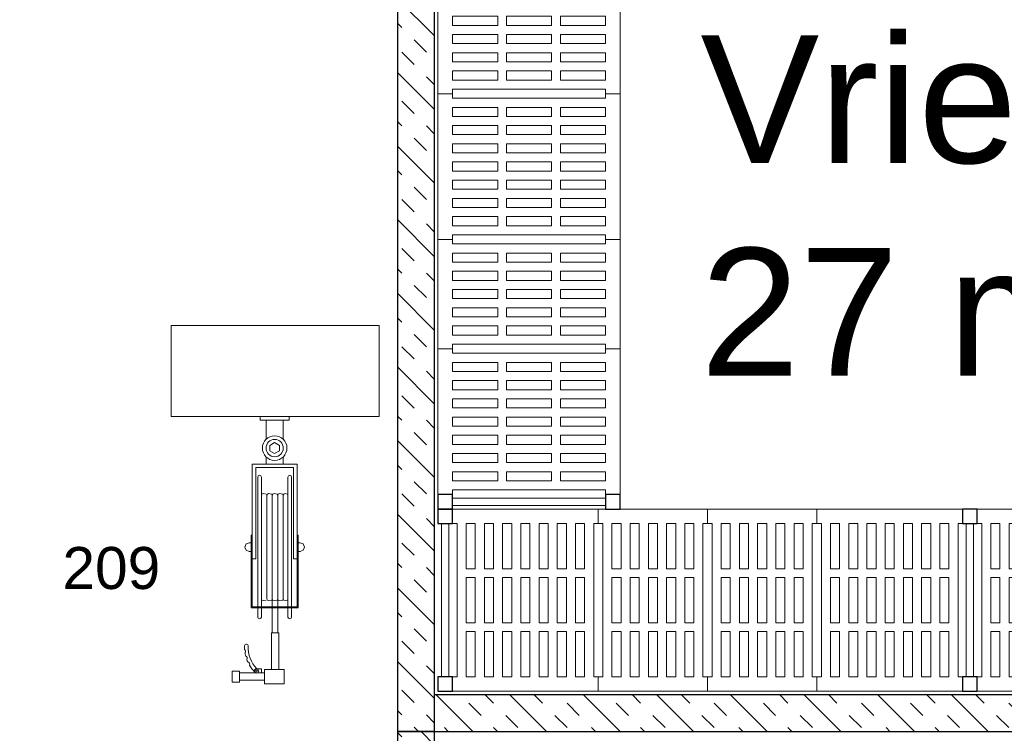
# Model space of a CAD drawing. Header units: millimetres. Extents: x 251300 to 581040, y -9130 to 111283.
# Tile 29 of 57: x 281257 to 283960, y 45414 to 47372. Entities that reach past the tile are written whole.
import ezdxf
from ezdxf.enums import TextEntityAlignment as Align

# ---------------------------------------------------------------- set-up
doc = ezdxf.new("R2010")
doc.units = ezdxf.units.MM
doc.set_wipeout_variables(frame=1)
for name, color, linetype, lineweight in [('APPARAAT1', 2, 'Continuous', 25), ('APPARAAT2', 1, 'Continuous', 20), ('APPARAAT3', 1, 'Continuous', 18), ('APPARAAT5', 7, 'Continuous', 5), ('POSITIENUMMER', 141, 'Continuous', 20), ('TEKST PS', 10, 'Continuous', 9), ('X-L22_C_binnenwand', 7, 'Continuous', 13)]:
    doc.layers.add(name, color=color, linetype=linetype, lineweight=lineweight)
doc.styles.add('PS', font='arial.ttf')
doc.styles.get("Standard").update_dxf_attribs({"font": 'arial.ttf'})

# ---------------------------------------------------------------- blocks, each defined once
blk = doc.blocks.new('*U66')
at = {"layer": 'APPARAAT5'}
h = blk.add_hatch(dxfattribs=at)
h.set_pattern_fill('INSUL', color=256, scale=15, angle=45)
h.set_pattern_definition([(45, (967.98, 0), (-101.028, 101.028), []), (45, (934.3, 33.68), (-101.028, 101.028), [47.625, -47.625]), (45, (900.63, 67.35), (-101.028, 101.028), [47.625, -47.625])])
h.paths.add_polyline_path([(1168, 0), (0, 0), (0, 100), (1168, 100)])
at = {"layer": 'APPARAAT1'}
blk.add_lwpolyline([(1168, 0), (0, 0), (0, 100), (1168, 100)], close=True, dxfattribs=at)
blk = doc.blocks.new('legbord 500-300')
at = {"layer": 'APPARAAT2'}
for p, q in [((300, 500), (0, 500)), ((0, 500), (0, 460)), ((300, 460), (300, 500)), ((12.5, 460), (0, 460)), ((12.5, 250), (12.5, 460)), ((287.5, 250), (287.5, 460)), ((300, 460), (287.5, 460)), ((12.5, 250), (12.5, 40)), ((287.5, 250), (287.5, 40)), ((0, 40), (12.5, 40)), ((0, 40), (0, 0)), ((287.5, 40), (300, 40)), ((300, 0), (300, 40)), ((0, 0), (300, 0))]:
    blk.add_line(p, q, dxfattribs=at)
at = {"layer": 'APPARAAT5'}
for p, q in [((37.5, 336), (37.5, 460)), ((62.5, 460), (37.5, 460)), ((62.5, 336), (62.5, 460)), ((87.5, 336), (87.5, 460)), ((112.5, 460), (87.5, 460)), ((112.5, 336), (112.5, 460)), ((137.5, 336), (137.5, 460)), ((162.5, 460), (137.5, 460)), ((162.5, 336), (162.5, 460)), ((187.5, 336), (187.5, 460)), ((212.5, 460), (187.5, 460)), ((212.5, 336), (212.5, 460)), ((237.5, 336), (237.5, 460)), ((262.5, 460), (237.5, 460)), ((262.5, 336), (262.5, 460)), ((37.5, 336), (62.5, 336)), ((87.5, 336), (112.5, 336)), ((137.5, 336), (162.5, 336)), ((187.5, 336), (212.5, 336)), ((237.5, 336), (262.5, 336)), ((37.5, 312), (62.5, 312)), ((37.5, 250), (37.5, 312)), ((62.5, 250), (62.5, 312)), ((87.5, 312), (112.5, 312)), ((87.5, 250), (87.5, 312)), ((112.5, 250), (112.5, 312)), ((137.5, 312), (162.5, 312)), ((137.5, 250), (137.5, 312)), ((162.5, 250), (162.5, 312)), ((187.5, 312), (212.5, 312)), ((187.5, 250), (187.5, 312)), ((212.5, 250), (212.5, 312)), ((237.5, 312), (262.5, 312)), ((237.5, 250), (237.5, 312)), ((262.5, 250), (262.5, 312)), ((37.5, 250), (37.5, 188)), ((62.5, 250), (62.5, 188)), ((87.5, 250), (87.5, 188)), ((112.5, 250), (112.5, 188)), ((137.5, 250), (137.5, 188)), ((162.5, 250), (162.5, 188)), ((187.5, 250), (187.5, 188)), ((212.5, 250), (212.5, 188)), ((237.5, 250), (237.5, 188)), ((262.5, 250), (262.5, 188)), ((37.5, 188), (62.5, 188)), ((37.5, 164), (37.5, 40)), ((37.5, 164), (62.5, 164)), ((62.5, 164), (62.5, 40)), ((87.5, 188), (112.5, 188)), ((87.5, 164), (87.5, 40)), ((87.5, 164), (112.5, 164)), ((112.5, 164), (112.5, 40)), ((137.5, 188), (162.5, 188)), ((137.5, 164), (137.5, 40)), ((137.5, 164), (162.5, 164)), ((162.5, 164), (162.5, 40)), ((187.5, 188), (212.5, 188)), ((187.5, 164), (187.5, 40)), ((187.5, 164), (212.5, 164)), ((212.5, 164), (212.5, 40)), ((237.5, 188), (262.5, 188)), ((237.5, 164), (237.5, 40)), ((237.5, 164), (262.5, 164)), ((262.5, 164), (262.5, 40)), ((37.5, 40), (62.5, 40)), ((87.5, 40), (112.5, 40)), ((137.5, 40), (162.5, 40)), ((187.5, 40), (212.5, 40)), ((237.5, 40), (262.5, 40))]:
    blk.add_line(p, q, dxfattribs=at)
blk = doc.blocks.new('legbord 500-400')
at = {"layer": 'APPARAAT2'}
for p, q in [((400, 500), (0, 500)), ((0, 500), (0, 460)), ((400, 460), (400, 500)), ((12.5, 460), (0, 460)), ((12.5, 250), (12.5, 460)), ((387.5, 250), (387.5, 460)), ((400, 460), (387.5, 460)), ((12.5, 250), (12.5, 40)), ((387.5, 250), (387.5, 40)), ((0, 40), (12.5, 40)), ((0, 40), (0, 0)), ((387.5, 40), (400, 40)), ((400, 0), (400, 40)), ((0, 0), (400, 0))]:
    blk.add_line(p, q, dxfattribs=at)
at = {"layer": 'APPARAAT5'}
for p, q in [((37.5, 336), (37.5, 460)), ((62.5, 460), (37.5, 460)), ((62.5, 336), (62.5, 460)), ((87.5, 336), (87.5, 460)), ((112.5, 460), (87.5, 460)), ((112.5, 336), (112.5, 460)), ((137.5, 336), (137.5, 460)), ((162.5, 460), (137.5, 460)), ((162.5, 336), (162.5, 460)), ((187.5, 336), (187.5, 460)), ((212.5, 460), (187.5, 460)), ((212.5, 336), (212.5, 460)), ((237.5, 336), (237.5, 460)), ((262.5, 460), (237.5, 460)), ((262.5, 336), (262.5, 460)), ((287.5, 336), (287.5, 460)), ((312.5, 460), (287.5, 460)), ((312.5, 336), (312.5, 460)), ((337.5, 336), (337.5, 460)), ((362.5, 460), (337.5, 460)), ((362.5, 336), (362.5, 460)), ((37.5, 336), (62.5, 336)), ((87.5, 336), (112.5, 336)), ((137.5, 336), (162.5, 336)), ((187.5, 336), (212.5, 336)), ((237.5, 336), (262.5, 336)), ((287.5, 336), (312.5, 336)), ((337.5, 336), (362.5, 336)), ((37.5, 312), (62.5, 312)), ((37.5, 250), (37.5, 312)), ((62.5, 250), (62.5, 312)), ((87.5, 312), (112.5, 312)), ((87.5, 250), (87.5, 312)), ((112.5, 250), (112.5, 312)), ((137.5, 312), (162.5, 312)), ((137.5, 250), (137.5, 312)), ((162.5, 250), (162.5, 312)), ((187.5, 312), (212.5, 312)), ((187.5, 250), (187.5, 312)), ((212.5, 250), (212.5, 312)), ((237.5, 312), (262.5, 312)), ((237.5, 250), (237.5, 312)), ((262.5, 250), (262.5, 312)), ((287.5, 312), (312.5, 312)), ((287.5, 250), (287.5, 312)), ((312.5, 250), (312.5, 312)), ((337.5, 312), (362.5, 312)), ((337.5, 250), (337.5, 312)), ((362.5, 250), (362.5, 312)), ((37.5, 250), (37.5, 188)), ((62.5, 250), (62.5, 188)), ((87.5, 250), (87.5, 188)), ((112.5, 250), (112.5, 188)), ((137.5, 250), (137.5, 188)), ((162.5, 250), (162.5, 188)), ((187.5, 250), (187.5, 188)), ((212.5, 250), (212.5, 188)), ((237.5, 250), (237.5, 188)), ((262.5, 250), (262.5, 188)), ((287.5, 250), (287.5, 188)), ((312.5, 250), (312.5, 188)), ((337.5, 250), (337.5, 188)), ((362.5, 250), (362.5, 188)), ((37.5, 188), (62.5, 188)), ((37.5, 164), (37.5, 40)), ((37.5, 164), (62.5, 164)), ((62.5, 164), (62.5, 40)), ((87.5, 188), (112.5, 188)), ((87.5, 164), (87.5, 40)), ((87.5, 164), (112.5, 164)), ((112.5, 164), (112.5, 40)), ((137.5, 188), (162.5, 188)), ((137.5, 164), (137.5, 40)), ((137.5, 164), (162.5, 164)), ((162.5, 164), (162.5, 40)), ((187.5, 188), (212.5, 188)), ((187.5, 164), (212.5, 164)), ((187.5, 164), (187.5, 40)), ((212.5, 164), (212.5, 40)), ((237.5, 188), (262.5, 188)), ((237.5, 164), (237.5, 40)), ((237.5, 164), (262.5, 164)), ((262.5, 164), (262.5, 40)), ((287.5, 188), (312.5, 188)), ((287.5, 164), (287.5, 40)), ((287.5, 164), (312.5, 164)), ((312.5, 164), (312.5, 40)), ((337.5, 188), (362.5, 188)), ((337.5, 164), (337.5, 40)), ((337.5, 164), (362.5, 164)), ((362.5, 164), (362.5, 40)), ((37.5, 40), (62.5, 40)), ((87.5, 40), (112.5, 40)), ((137.5, 40), (162.5, 40)), ((187.5, 40), (212.5, 40)), ((237.5, 40), (262.5, 40)), ((287.5, 40), (312.5, 40)), ((337.5, 40), (362.5, 40))]:
    blk.add_line(p, q, dxfattribs=at)
blk = doc.blocks.new('staander 500')
at = {"layer": 'APPARAAT1'}
for points in [[(0, 460), (40, 460), (40, 500), (0, 500)], [(0, 0), (40, 0), (40, 40), (0, 40)]]:
    blk.add_lwpolyline(points, close=True, dxfattribs=at)
at = {"layer": 'APPARAAT2'}
for p, q in [((10, 460), (10, 40)), ((30, 460), (30, 40))]:
    blk.add_line(p, q, dxfattribs=at)
blk = doc.blocks.new('*U38')
for name, p in [('staander 500', (0, -500)), ('legbord 500-300', (40, -500)), ('legbord 500-300', (340, -500)), ('legbord 500-300', (640, -500)), ('legbord 500-400', (940, -500)), ('staander 500', (1340, -500))]:
    blk.add_blockref(name, p)
blk = doc.blocks.new('*U48')
for name, p in [('staander 500', (0, -500)), ('legbord 500-400', (40, -500)), ('legbord 500-300', (440, -500)), ('legbord 500-300', (740, -500)), ('legbord 500-400', (1040, -500)), ('staander 500', (1440, -500))]:
    blk.add_blockref(name, p)
blk = doc.blocks.new('*U39')
for name, p in [('staander 500', (0, -500)), ('legbord 500-400', (40, -500)), ('legbord 500-300', (440, -500)), ('legbord 500-400', (740, -500)), ('legbord 500-400', (1140, -500)), ('staander 500', (1540, -500))]:
    blk.add_blockref(name, p)
blk = doc.blocks.new('*U180')
at = {"layer": 'APPARAAT5'}
h = blk.add_hatch(dxfattribs=at)
h.set_pattern_fill('INSUL', color=256, scale=15, angle=45)
h.set_pattern_definition([(45, (1988.39, 0), (-101.028, 101.028), []), (45, (1954.71, 33.68), (-101.028, 101.028), [47.625, -47.625]), (45, (1921.04, 67.35), (-101.028, 101.028), [47.625, -47.625])])
h.paths.add_polyline_path([(2328.4, 0), (0, 0), (0, 100), (2328.4, 100)])
at = {"layer": 'APPARAAT1'}
blk.add_lwpolyline([(2328.4, 0), (0, 0), (0, 100), (2328.4, 100)], close=True, dxfattribs=at)
blk = doc.blocks.new('*U181')
at = {"layer": 'APPARAAT5'}
h = blk.add_hatch(dxfattribs=at)
h.set_pattern_fill('INSUL', color=256, scale=15, angle=45)
h.set_pattern_definition([(45, (1230.27, 0), (-101.028, 101.028), []), (45, (1196.59, 33.68), (-101.028, 101.028), [47.625, -47.625]), (45, (1162.91, 67.35), (-101.028, 101.028), [47.625, -47.625])])
h.paths.add_polyline_path([(4750, 0), (0, 0), (0, 100.6), (4750, 100.6)])
at = {"layer": 'APPARAAT1'}
blk.add_lwpolyline([(4750, 0), (0, 0), (0, 100.6), (4750, 100.6)], close=True, dxfattribs=at)
blk = doc.blocks.new('*U182')
at = {"layer": 'APPARAAT2'}
for p, q in [((-39.9, -10), (-39.9, 0)), ((-39.9, 0), (39.9, 0)), ((39.9, -10), (39.9, 0)), ((-39.9, -10), (39.9, -10)), ((-23, -62.1), (-23, -10)), ((23, -62.1), (23, -10)), ((-61.4, -130.4), (-61.4, -390.6)), ((-61.4, -130.4), (61.4, -130.4)), ((-23, -130.4), (-23, -111.3)), ((23, -130.4), (23, -111.3)), ((61.4, -130.4), (61.4, -390.6)), ((-51.4, -140.4), (-51.4, -358.3)), ((-51.4, -140.4), (51.4, -140.4)), ((-41.5, -161.3), (-45, -162.8)), ((-38, -162.8), (-41.5, -161.3)), ((38, -162.8), (41.5, -161.3)), ((41.5, -161.3), (45, -162.8)), ((51.4, -140.4), (51.4, -358.3)), ((-45, -162.8), (-46.5, -166.3)), ((-46.5, -166.3), (-46.5, -550.3)), ((-36.5, -166.3), (-38, -162.8)), ((-36.5, -216.3), (-36.5, -166.3)), ((36.5, -166.3), (38, -162.8)), ((36.5, -216.3), (36.5, -166.3)), ((45, -162.8), (46.5, -166.3)), ((46.5, -166.3), (46.5, -550.3)), ((-78.4, -349.8), (-81.9, -358.3)), ((-69.9, -346.3), (-78.4, -349.8)), ((-64.6, -346.3), (-69.9, -346.3)), ((-64.6, -325.8), (-64.6, -525.3)), ((-64.6, -325.8), (-61.6, -325.8)), ((-61.6, -325.8), (-61.6, -522.3)), ((61.4, -325.8), (61.4, -522.3)), ((61.4, -325.8), (64.4, -325.8)), ((64.4, -325.8), (64.4, -525.3)), ((64.4, -346.3), (69.9, -346.3)), ((69.9, -346.3), (78.4, -349.8)), ((78.4, -349.8), (81.9, -358.3)), ((-81.9, -358.3), (-78.4, -366.8)), ((-78.4, -366.8), (-69.9, -370.3)), ((-69.9, -370.3), (-64.6, -370.3)), ((-51.4, -390.6), (-51.4, -358.3)), ((51.4, -390.6), (51.4, -358.3)), ((69.9, -370.3), (64.4, -370.3)), ((78.4, -366.8), (69.9, -370.3)), ((81.9, -358.3), (78.4, -366.8)), ((-51.4, -390.6), (-61.4, -390.6)), ((51.4, -390.6), (61.4, -390.6)), ((-36.5, -550.3), (-36.5, -500.3)), ((36.5, -550.3), (36.5, -500.3)), ((-64.6, -525.3), (64.4, -525.3)), ((-61.6, -522.3), (61.4, -522.3)), ((-46.5, -550.3), (-45, -553.8)), ((-45, -553.8), (-41.5, -555.3)), ((-41.5, -555.3), (-38, -553.8)), ((-38, -553.8), (-36.5, -550.3)), ((38, -553.8), (36.5, -550.3)), ((41.5, -555.3), (38, -553.8)), ((45, -553.8), (41.5, -555.3)), ((46.5, -550.3), (45, -553.8)), ((-8.5, -593.9), (6.5, -593.9)), ((-25.8, -693.9), (-25.8, -733.9)), ((27.8, -693.9), (-25.8, -693.9)), ((27.8, -733.9), (27.8, -693.9)), ((36.1, -703.9), (36.1, -692.2)), ((36.1, -692.2), (50.4, -692.2)), ((27.8, -703.9), (27.8, -723.9)), ((96.9, -703.9), (27.8, -703.9)), ((27.8, -723.9), (96.9, -723.9)), ((96.9, -723.9), (96.9, -703.9)), ((-25.8, -733.9), (27.8, -733.9))]:
    blk.add_line(p, q, dxfattribs=at)
for points in [[(-13, -94.2), (0, -101.7), (13, -94.2), (13, -79.2), (0, -71.7), (-13, -79.2)], [(-11, -693.9), (9, -693.9), (9, -593.9), (-11, -593.9)], [(96.9, -728.9), (116.9, -728.9), (116.9, -698.9), (96.9, -698.9)]]:
    blk.add_lwpolyline(points, close=True, dxfattribs=at)
for centre, radius in [((0, -86.7), 33.7), ((0, -86.7), 23.7), ((49.7, -698.2), 5.81), ((49.7, -698.2), 2.39)]:
    blk.add_circle(centre, radius, dxfattribs=at)
for centre, radius, start, end in [((-13.1, -633.5), 85.7, 316.5551, 2.3475), ((77.5, -629.8), 5, 2.3475, 182.3475), ((-13.1, -633.5), 95.7, 345.5165, 351.0995), ((85.6, -644.1), 5.9, 122.9411, 224.7468), ((-13.1, -633.5), 95.7, 356.5883, 2.3475), ((74.3, -679.6), 5.9, 95.4684, 208.9413), ((-13.1, -633.5), 95.7, 335.1619, 339.5396), ((81.1, -663.1), 5.9, 104.8528, 220.2032), ((-13.1, -633.5), 95.7, 315.306, 329.2478)]:
    blk.add_arc(centre, radius, start, end, dxfattribs=at)
at = {"layer": 'APPARAAT3'}
for p, q in [((-35, -212.8), (-36.5, -216.3)), ((-28.5, -211.3), (-35, -212.8)), ((-25, -212.8), (-28.5, -211.3)), ((-23.5, -216.3), (-25, -212.8)), ((-22, -212.8), (-23.5, -216.3)), ((-13.5, -211.3), (-22, -212.8)), ((-10, -212.8), (-13.5, -211.3)), ((-8.5, -216.3), (-10, -212.8)), ((-7, -212.8), (-8.5, -216.3)), ((1.5, -211.3), (-7, -212.8)), ((5, -212.8), (1.5, -211.3)), ((6.5, -216.3), (5, -212.8)), ((8, -212.8), (6.5, -216.3)), ((16.5, -211.3), (8, -212.8)), ((20, -212.8), (16.5, -211.3)), ((21.5, -216.3), (20, -212.8)), ((31.5, -211.3), (23, -212.8)), ((35, -212.8), (31.5, -211.3)), ((36.5, -216.3), (35, -212.8)), ((-36.5, -216.3), (-36.5, -500.3)), ((-23.5, -216.3), (-23.5, -500.3)), ((-23.5, -258.3), (-23.5, -216.3)), ((-8.5, -216.3), (-8.5, -522.3)), ((-8.5, -258.3), (-8.5, -216.3)), ((6.5, -216.3), (6.5, -522.3)), ((6.5, -258.3), (6.5, -216.3)), ((21.5, -216.3), (21.5, -500.3)), ((21.5, -258.3), (21.5, -216.3)), ((36.5, -258.3), (36.5, -216.3)), ((-23.5, -458.3), (-23.5, -258.3)), ((-8.5, -458.3), (-8.5, -258.3)), ((6.5, -458.3), (6.5, -258.3)), ((21.5, -458.3), (21.5, -258.3)), ((36.5, -500.3), (36.5, -258.3)), ((-23.5, -500.3), (-23.5, -458.3)), ((-8.5, -500.3), (-8.5, -458.3)), ((6.5, -500.3), (6.5, -458.3)), ((21.5, -500.3), (21.5, -458.3)), ((-36.5, -500.3), (-35, -503.8)), ((-35, -503.8), (-28.5, -505.3)), ((-28.5, -505.3), (-25, -503.8)), ((-25, -503.8), (-23.5, -500.3)), ((-23.5, -500.3), (-22, -503.8)), ((-22, -503.8), (-13.5, -505.3)), ((-13.5, -505.3), (-10, -503.8)), ((-10, -503.8), (-8.5, -500.3)), ((-8.5, -500.3), (-7, -503.8)), ((-7, -503.8), (1.5, -505.3)), ((1.5, -505.3), (5, -503.8)), ((5, -503.8), (6.5, -500.3)), ((6.5, -500.3), (8, -503.8)), ((8, -503.8), (16.5, -505.3)), ((16.5, -505.3), (20, -503.8)), ((20, -503.8), (21.5, -500.3)), ((23, -503.8), (31.5, -505.3)), ((31.5, -505.3), (35, -503.8)), ((35, -503.8), (36.5, -500.3)), ((-8.5, -525.3), (-8.5, -593.9)), ((6.5, -525.3), (6.5, -593.9))]:
    blk.add_line(p, q, dxfattribs=at)
blk = doc.blocks.new('POSITIENUMMER')
at = {"layer": 'POSITIENUMMER', "style": 'PS', "flags": 1}
for tag, p in [('MERK-TYPE', (-1.224, -6.807)), ('AFMETINGEN', (-1.224, -10.863)), ('OMSCHRIJVING', (-1.224, -14.793)), ('OPMERKINGEN', (-1.224, -18.976))]:
    blk.add_attdef(tag, p, '', height=2.8, dxfattribs=at)
blk.add_wipeout([(-5.032, 0.001), (-5.029, 0.106), (-5.02, 0.202), (-4.998, 0.342), (-4.966, 0.478), (-4.926, 0.603), (-4.862, 0.761), (-4.781, 0.92), (-4.688, 1.072), (-4.6, 1.196), (-4.539, 1.273), (-4.479, 1.345), (-4.425, 1.405), (-4.348, 1.485), (-4.258, 1.573), (-4.181, 1.642), (-4.07, 1.735), (-3.911, 1.856), (-3.775, 1.951), (-3.623, 2.048), (-3.493, 2.124), (-3.307, 2.224), (-3.177, 2.288), (-3.016, 2.361), (-2.86, 2.427), (-2.718, 2.483), (-2.533, 2.549), (-2.359, 2.606), (-2.167, 2.663), (-2.003, 2.706), (-1.728, 2.771), (-1.525, 2.811), (-1.37, 2.839), (-1.127, 2.875), (-0.935, 2.899), (-0.726, 2.919), (-0.515, 2.935), (-0.278, 2.946), (-0.094, 2.95), (0.17, 2.948), (0.348, 2.943), (0.58, 2.93), (0.784, 2.914), (0.995, 2.892), (1.147, 2.872), (1.319, 2.847), (1.469, 2.822), (1.678, 2.781), (1.88, 2.737), (2.014, 2.704), (2.158, 2.665), (2.373, 2.602), (2.543, 2.546), (2.655, 2.506), (2.783, 2.458), (2.908, 2.408), (3.055, 2.345), (3.209, 2.273), (3.324, 2.215), (3.461, 2.142), (3.609, 2.056), (3.735, 1.978), (3.848, 1.901), (4.004, 1.787), (4.114, 1.699), (4.209, 1.618), (4.334, 1.499), (4.434, 1.395), (4.53, 1.285), (4.622, 1.167), (4.694, 1.064), (4.769, 0.942), (4.828, 0.833), (4.891, 0.695), (4.929, 0.596), (4.967, 0.475), (4.991, 0.378), (5.018, 0.229), (5.028, 0.129), (5.031, 0.073), (5.032, 0.041), (5.031, -0.071), (5.024, -0.178), (5.024, -0.171), (5.007, -0.3), (4.965, -0.483), (4.92, -0.622), (4.875, -0.732), (4.794, -0.898), (4.743, -0.987), (4.686, -1.076), (4.619, -1.171), (4.524, -1.293), (4.443, -1.385), (4.375, -1.458), (4.277, -1.555), (4.196, -1.629), (4.046, -1.754), (3.947, -1.83), (3.834, -1.911), (3.652, -2.03), (3.518, -2.11), (3.367, -2.192), (3.229, -2.263), (3.117, -2.316), (2.93, -2.399), (2.808, -2.448), (2.671, -2.5), (2.505, -2.559), (2.263, -2.635), (2.12, -2.676), (1.901, -2.732), (1.705, -2.776), (1.55, -2.807), (1.407, -2.832), (1.278, -2.853), (1.108, -2.878), (0.845, -2.908), (0.675, -2.923), (0.464, -2.938), (0.289, -2.945), (0.095, -2.95), (-0.118, -2.949), (-0.33, -2.944), (-0.563, -2.932), (-0.834, -2.909), (-1.089, -2.88), (-1.302, -2.85), (-1.581, -2.801), (-1.83, -2.748), (-2.053, -2.694), (-2.13, -2.673), (-2.148, -2.668), (-2.406, -2.591), (-2.613, -2.521), (-2.793, -2.454), (-2.945, -2.392), (-3.084, -2.331), (-3.252, -2.251), (-3.371, -2.19), (-3.499, -2.12), (-3.641, -2.037), (-3.76, -1.961), (-3.889, -1.872), (-3.969, -1.814), (-4.082, -1.725), (-4.146, -1.672), (-4.323, -1.51), (-4.477, -1.347), (-4.552, -1.257), (-4.638, -1.145), (-4.732, -1.004), (-4.794, -0.897), (-4.858, -0.77), (-4.909, -0.648), (-4.944, -0.55), (-4.975, -0.444), (-5.01, -0.277), (-5.021, -0.193), (-5.031, -0.068)]).dxf.layer = 'POSITIENUMMER'
at = {"layer": 'POSITIENUMMER'}
blk.add_attdef('POS', text='', height=2.304, dxfattribs=at).set_placement((0, 0), align=Align.MIDDLE)

msp = doc.modelspace()

# ---------------------------------------------------------------- linework, layer by layer
at = {"layer": 'X-L22_C_binnenwand'}
msp.add_lwpolyline([(281672.9, 46283.1), (282243.9, 46283.1), (282243.9, 46533.1), (281672.9, 46533.1)], close=True, dxfattribs=at)

# ---------------------------------------------------------------- block references
at = {"rotation": 90}
msp.add_blockref('*U39', (282404.9, 46029), dxfattribs=at)
for name, p in [('*U48', (282404.9, 46029)), ('*U38', (283844.9, 46029))]:
    msp.add_blockref(name, p)
at = {"xscale": 50, "yscale": 50, "zscale": 50}
msp.add_blockref('POSITIENUMMER', (281508.3, 45867.4), dxfattribs=at).add_auto_attribs({'POS': '209'})
at = {"layer": 'APPARAAT2', "xscale": -1}
msp.add_blockref('*U182', (281956.6, 46283.1), dxfattribs=at)
at = {"layer": 'APPARAAT5'}
for name, p, rotation in [('*U180', (282394.9, 45419), 90.00000000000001), ('*U66', (282294.9, 45419), 270)]:
    msp.add_blockref(name, p, dxfattribs=dict(at, rotation=rotation))
at = {"layer": 'APPARAAT5', "xscale": -1}
msp.add_blockref('*U181', (287144.9, 45418.4), dxfattribs=at)

# ---------------------------------------------------------------- texts
at = {"layer": 'TEKST PS', "insert": (283125.5, 47328.8), "char_height": 350, "width": 2546.168, "attachment_point": 1, "style": 'PS'}
msp.add_mtext('Vriescel \\P27 m²', dxfattribs=at)

doc.saveas('drawing.dxf')
